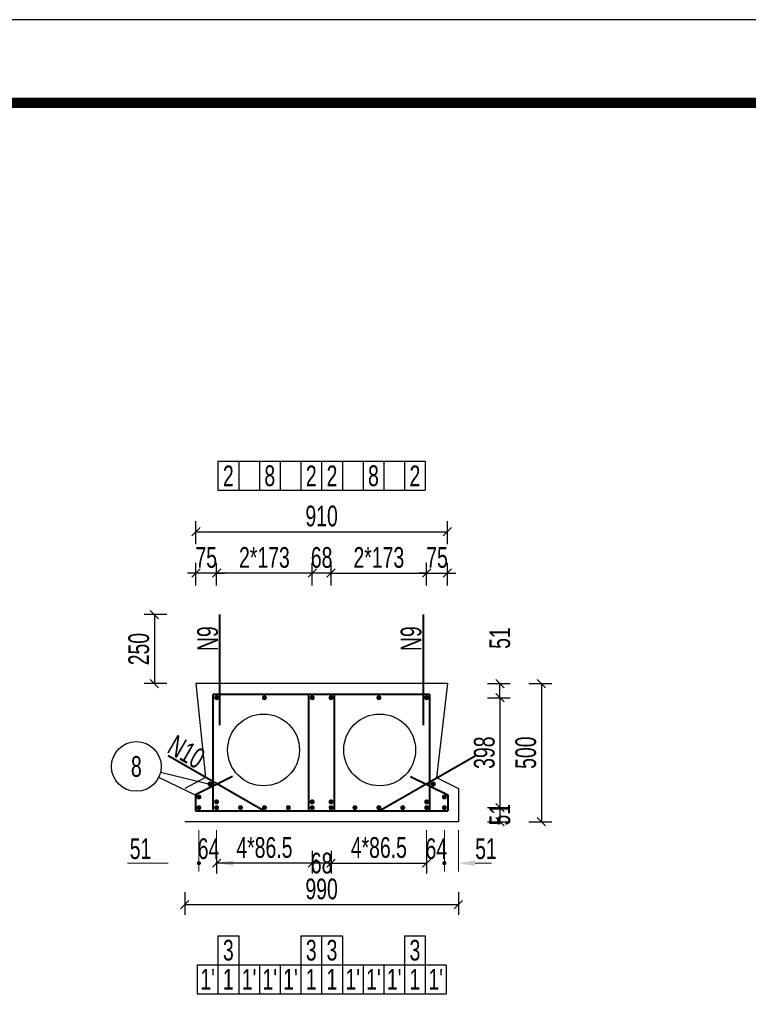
# Model space of a CAD drawing. Header units: millimetres. Extents: x -120871 to -111289, y -80062 to -71425.
# Tile 26 of 37: x -112936 to -112585, y -78531 to -78056. Entities that reach past the tile are written whole.
import ezdxf
from ezdxf.enums import TextEntityAlignment as Align

# ---------------------------------------------------------------- set-up
doc = ezdxf.new("R2010")
doc.units = ezdxf.units.MM
doc.header["$LTSCALE"] = 0.3
doc.header["$PDMODE"] = 99
doc.layers.get('0').update_dxf_attribs({"lineweight": 18})
for name, color, linetype, lineweight in [('BM1', 7, 'Continuous', 15), ('文字', 4, 'Continuous', 18), ('标注', 7, 'Continuous', 18), ('轮廓', 7, 'Continuous', 30), ('钢筋', 1, 'Continuous', 40)]:
    doc.layers.add(name, color=color, linetype=linetype, lineweight=lineweight)
doc.layers.add('LOCKUP', color=7, linetype='Continuous')
doc.layers.add('附属', color=7, linetype='Continuous')
doc.styles.add('hz-e', font='hztxt_e.shx', dxfattribs={"width": 0.7, "bigfont": 'hztxt.shx'})
doc.dimstyles.new('ISO-50', dxfattribs={"dimscale": 0.625, "dimtxt": 25, "dimasz": 10, "dimexe": 12.5, "dimexo": 6.25, "dimgap": 6.25, "dimtad": 1, "dimdec": 0, "dimdsep": 46, "dimtxsty": 'hz-e', "dimblk": 'OBLIQUE', "dimcen": 2.5, "dimadec": 0, "dimazin": 0, "dimtfac": 1, "dimtdec": 0, "dimtix": 1, "dimtmove": 2, "dimatfit": 3, "dimldrblk": 'OBLIQUE', "dimfxl": 15, "dimfxlon": 1, "dimarcsym": 0})

# ---------------------------------------------------------------- blocks, each defined once
blk = doc.blocks.new('_Oblique')
at = {"color": 0, "linetype": 'ByBlock', "lineweight": -2}
blk.add_line((-0.5, -0.5), (0.5, 0.5), dxfattribs=at)
blk = doc.blocks.new('*D136')
at = {"layer": 'Defpoints', "color": 0}
for p in [(-112739.72, -78322.64), (-112785.85, -78342.64), (-112739.72, -78342.64)]:
    blk.add_point(p, dxfattribs=at)
at = {"layer": '标注', "color": 0, "lineweight": -2}
for p, q in [((-112785.85, -78328.64), (-112785.85, -78317.64)), ((-112739.72, -78328.64), (-112739.72, -78317.64)), ((-112785.85, -78322.64), (-112739.72, -78322.64))]:
    blk.add_line(p, q, dxfattribs=at)
at = {"layer": '标注', "color": 0, "lineweight": -2, "xscale": 4, "yscale": 4, "zscale": 4, "rotation": 180}
blk.add_blockref('_Oblique', (-112785.85, -78322.64), dxfattribs=at)
at = {"layer": '标注', "color": 0, "lineweight": -2, "xscale": 4, "yscale": 4, "zscale": 4}
blk.add_blockref('_Oblique', (-112739.72, -78322.64), dxfattribs=at)
at = {"layer": '标注', "color": 0, "insert": (-112762.79, -78315.14), "char_height": 10, "attachment_point": 5, "style": 'hz-e'}
blk.add_mtext('2*173', dxfattribs=at)
blk = doc.blocks.new('*D137')
at = {"layer": 'Defpoints', "color": 0}
for p in [(-112841.05, -78322.64), (-112841.05, -78342.64), (-112794.92, -78342.64)]:
    blk.add_point(p, dxfattribs=at)
at = {"layer": '标注', "color": 0, "lineweight": -2}
for p, q in [((-112841.05, -78328.64), (-112841.05, -78317.64)), ((-112794.92, -78328.64), (-112794.92, -78317.64)), ((-112794.92, -78322.64), (-112841.05, -78322.64))]:
    blk.add_line(p, q, dxfattribs=at)
at = {"layer": '标注', "color": 0, "lineweight": -2, "xscale": 4, "yscale": 4, "zscale": 4, "rotation": 180}
blk.add_blockref('_Oblique', (-112841.05, -78322.64), dxfattribs=at)
at = {"layer": '标注', "color": 0, "lineweight": -2, "xscale": 4, "yscale": 4, "zscale": 4}
blk.add_blockref('_Oblique', (-112794.92, -78322.64), dxfattribs=at)
at = {"layer": '标注', "color": 0, "insert": (-112817.99, -78315.14), "char_height": 10, "attachment_point": 5, "style": 'hz-e'}
blk.add_mtext('2*173', dxfattribs=at)
blk = doc.blocks.new('*D138')
at = {"layer": 'Defpoints', "color": 0}
for p in [(-112794.92, -78322.64), (-112794.92, -78342.64), (-112785.85, -78342.64)]:
    blk.add_point(p, dxfattribs=at)
at = {"layer": '标注', "color": 0, "lineweight": -2}
for p, q in [((-112794.92, -78328.64), (-112794.92, -78317.64)), ((-112785.85, -78328.64), (-112785.85, -78317.64)), ((-112794.92, -78322.64), (-112798.92, -78322.64)), ((-112785.85, -78322.64), (-112794.92, -78322.64)), ((-112785.85, -78322.64), (-112781.85, -78322.64))]:
    blk.add_line(p, q, dxfattribs=at)
at = {"layer": '标注', "color": 0, "lineweight": -2, "xscale": 4, "yscale": 4, "zscale": 4}
blk.add_blockref('_Oblique', (-112794.92, -78322.64), dxfattribs=at)
at = {"layer": '标注', "color": 0, "lineweight": -2, "xscale": 4, "yscale": 4, "zscale": 4, "rotation": 180}
blk.add_blockref('_Oblique', (-112785.85, -78322.64), dxfattribs=at)
at = {"layer": '标注', "color": 0, "insert": (-112790.39, -78315.14), "char_height": 10, "attachment_point": 5, "style": 'hz-e'}
blk.add_mtext('68', dxfattribs=at)
blk = doc.blocks.new('*D139')
at = {"layer": 'Defpoints', "color": 0}
for p in [(-112729.72, -78322.64), (-112739.72, -78342.64), (-112729.72, -78342.64)]:
    blk.add_point(p, dxfattribs=at)
at = {"layer": '标注', "color": 0, "lineweight": -2}
for p, q in [((-112739.72, -78328.64), (-112739.72, -78317.64)), ((-112729.72, -78328.64), (-112729.72, -78317.64)), ((-112739.72, -78322.64), (-112743.72, -78322.64)), ((-112739.72, -78322.64), (-112729.72, -78322.64)), ((-112729.72, -78322.64), (-112725.72, -78322.64))]:
    blk.add_line(p, q, dxfattribs=at)
at = {"layer": '标注', "color": 0, "lineweight": -2, "xscale": 4, "yscale": 4, "zscale": 4}
blk.add_blockref('_Oblique', (-112739.72, -78322.64), dxfattribs=at)
at = {"layer": '标注', "color": 0, "lineweight": -2, "xscale": 4, "yscale": 4, "zscale": 4, "rotation": 180}
blk.add_blockref('_Oblique', (-112729.72, -78322.64), dxfattribs=at)
at = {"layer": '标注', "color": 0, "insert": (-112734.72, -78315.14), "char_height": 10, "attachment_point": 5, "style": 'hz-e'}
blk.add_mtext('75', dxfattribs=at)
blk = doc.blocks.new('*D140')
at = {"layer": 'Defpoints', "color": 0}
for p in [(-112785.85, -78442.64), (-112739.72, -78442.64), (-112739.72, -78462.64)]:
    blk.add_point(p, dxfattribs=at)
at = {"layer": '标注', "color": 0, "lineweight": -2}
for p, q in [((-112785.85, -78456.64), (-112785.85, -78467.64)), ((-112739.72, -78456.64), (-112739.72, -78467.64)), ((-112785.85, -78462.64), (-112739.72, -78462.64))]:
    blk.add_line(p, q, dxfattribs=at)
at = {"layer": '标注', "color": 0, "lineweight": -2, "xscale": 4, "yscale": 4, "zscale": 4, "rotation": 180}
blk.add_blockref('_Oblique', (-112785.85, -78462.64), dxfattribs=at)
at = {"layer": '标注', "color": 0, "lineweight": -2, "xscale": 4, "yscale": 4, "zscale": 4}
blk.add_blockref('_Oblique', (-112739.72, -78462.64), dxfattribs=at)
at = {"layer": '标注', "color": 0, "insert": (-112762.79, -78455.14), "char_height": 10, "attachment_point": 5, "style": 'hz-e'}
blk.add_mtext('4*86.5', dxfattribs=at)
blk = doc.blocks.new('*D141')
at = {"layer": 'Defpoints', "color": 0}
for p in [(-112794.92, -78442.64), (-112785.85, -78442.64), (-112794.92, -78462.64)]:
    blk.add_point(p, dxfattribs=at)
at = {"layer": '标注', "color": 0, "lineweight": -2}
for p, q in [((-112794.92, -78456.64), (-112794.92, -78467.64)), ((-112785.85, -78456.64), (-112785.85, -78467.64)), ((-112785.85, -78462.64), (-112794.92, -78462.64))]:
    blk.add_line(p, q, dxfattribs=at)
at = {"layer": '标注', "color": 0, "lineweight": -2, "xscale": 4, "yscale": 4, "zscale": 4, "rotation": 180}
blk.add_blockref('_Oblique', (-112794.92, -78462.64), dxfattribs=at)
at = {"layer": '标注', "color": 0, "lineweight": -2, "xscale": 4, "yscale": 4, "zscale": 4}
blk.add_blockref('_Oblique', (-112785.85, -78462.64), dxfattribs=at)
at = {"layer": '标注', "color": 0, "insert": (-112790.39, -78462.64), "char_height": 10, "attachment_point": 5, "style": 'hz-e'}
blk.add_mtext('68', dxfattribs=at)
blk = doc.blocks.new('*D142')
at = {"layer": 'Defpoints', "color": 0}
for p in [(-112841.05, -78442.64), (-112794.92, -78442.64), (-112841.05, -78462.64)]:
    blk.add_point(p, dxfattribs=at)
at = {"layer": '标注', "color": 0, "lineweight": -2}
for p, q in [((-112841.05, -78456.64), (-112841.05, -78467.64)), ((-112794.92, -78456.64), (-112794.92, -78467.64)), ((-112794.92, -78462.64), (-112841.05, -78462.64))]:
    blk.add_line(p, q, dxfattribs=at)
at = {"layer": '标注', "color": 0, "lineweight": -2, "xscale": 4, "yscale": 4, "zscale": 4, "rotation": 180}
blk.add_blockref('_Oblique', (-112841.05, -78462.64), dxfattribs=at)
at = {"layer": '标注', "color": 0, "lineweight": -2, "xscale": 4, "yscale": 4, "zscale": 4}
blk.add_blockref('_Oblique', (-112794.92, -78462.64), dxfattribs=at)
at = {"layer": '标注', "color": 0, "insert": (-112817.99, -78455.14), "char_height": 10, "attachment_point": 5, "style": 'hz-e'}
blk.add_mtext('4*86.5', dxfattribs=at)
blk = doc.blocks.new('*D143')
at = {"layer": 'Defpoints', "color": 0}
for p in [(-112851.05, -78322.64), (-112851.05, -78342.64), (-112841.05, -78342.64)]:
    blk.add_point(p, dxfattribs=at)
at = {"layer": '标注', "color": 0, "lineweight": -2}
for p, q in [((-112851.05, -78328.64), (-112851.05, -78317.64)), ((-112841.05, -78328.64), (-112841.05, -78317.64)), ((-112851.05, -78322.64), (-112855.05, -78322.64)), ((-112841.05, -78322.64), (-112851.05, -78322.64)), ((-112841.05, -78322.64), (-112837.05, -78322.64))]:
    blk.add_line(p, q, dxfattribs=at)
at = {"layer": '标注', "color": 0, "lineweight": -2, "xscale": 4, "yscale": 4, "zscale": 4}
blk.add_blockref('_Oblique', (-112851.05, -78322.64), dxfattribs=at)
at = {"layer": '标注', "color": 0, "lineweight": -2, "xscale": 4, "yscale": 4, "zscale": 4, "rotation": 180}
blk.add_blockref('_Oblique', (-112841.05, -78322.64), dxfattribs=at)
at = {"layer": '标注', "color": 0, "insert": (-112846.05, -78315.14), "char_height": 10, "attachment_point": 5, "style": 'hz-e'}
blk.add_mtext('75', dxfattribs=at)
blk = doc.blocks.new('*D154')
at = {"layer": 'Defpoints', "color": 0}
for p in [(-112724.39, -78375.97), (-112724.39, -78442.64), (-112684.39, -78442.64)]:
    blk.add_point(p, dxfattribs=at)
at = {"layer": '标注', "color": 0, "lineweight": -2}
for p, q in [((-112690.39, -78375.97), (-112679.39, -78375.97)), ((-112684.39, -78375.97), (-112684.39, -78442.64)), ((-112690.39, -78442.64), (-112679.39, -78442.64))]:
    blk.add_line(p, q, dxfattribs=at)
at = {"layer": '标注', "color": 0, "lineweight": -2, "xscale": 4, "yscale": 4, "zscale": 4}
for p, rotation in [((-112684.39, -78375.97), 90), ((-112684.39, -78442.64), 270)]:
    blk.add_blockref('_Oblique', p, dxfattribs=dict(at, rotation=rotation))
at = {"layer": '标注', "color": 0, "insert": (-112691.89, -78409.31), "char_height": 10, "attachment_point": 5, "rotation": 90, "style": 'hz-e'}
blk.add_mtext('500', dxfattribs=at)
blk = doc.blocks.new('*D155')
at = {"layer": 'Defpoints', "color": 0}
for p in [(-112851.05, -78342.64), (-112871.05, -78375.97), (-112851.05, -78375.97)]:
    blk.add_point(p, dxfattribs=at)
at = {"layer": '标注', "color": 0, "lineweight": -2}
for p, q in [((-112865.05, -78342.64), (-112876.05, -78342.64)), ((-112871.05, -78342.64), (-112871.05, -78375.97)), ((-112865.05, -78375.97), (-112876.05, -78375.97))]:
    blk.add_line(p, q, dxfattribs=at)
at = {"layer": '标注', "color": 0, "lineweight": -2, "xscale": 4, "yscale": 4, "zscale": 4}
for p, rotation in [((-112871.05, -78342.64), 90), ((-112871.05, -78375.97), 270)]:
    blk.add_blockref('_Oblique', p, dxfattribs=dict(at, rotation=rotation))
at = {"layer": '标注', "color": 0, "insert": (-112878.55, -78359.31), "char_height": 10, "attachment_point": 5, "rotation": 90, "style": 'hz-e'}
blk.add_mtext('250', dxfattribs=at)
blk = doc.blocks.new('*D156')
at = {"layer": 'Defpoints', "color": 0}
for p in [(-112724.39, -78382.77), (-112724.39, -78435.84), (-112704.39, -78435.84)]:
    blk.add_point(p, dxfattribs=at)
at = {"layer": '标注', "color": 0, "lineweight": -2}
for p, q in [((-112710.39, -78382.77), (-112699.39, -78382.77)), ((-112704.39, -78382.77), (-112704.39, -78435.84)), ((-112710.39, -78435.84), (-112699.39, -78435.84))]:
    blk.add_line(p, q, dxfattribs=at)
at = {"layer": '标注', "color": 0, "lineweight": -2, "xscale": 4, "yscale": 4, "zscale": 4}
for p, rotation in [((-112704.39, -78382.77), 90), ((-112704.39, -78435.84), 270)]:
    blk.add_blockref('_Oblique', p, dxfattribs=dict(at, rotation=rotation))
at = {"layer": '标注', "color": 0, "insert": (-112711.89, -78409.31), "char_height": 10, "attachment_point": 5, "rotation": 90, "style": 'hz-e'}
blk.add_mtext('398', dxfattribs=at)
blk = doc.blocks.new('*D157')
at = {"layer": 'Defpoints', "color": 0}
for p in [(-112724.39, -78375.97), (-112704.39, -78375.97), (-112724.39, -78382.77)]:
    blk.add_point(p, dxfattribs=at)
at = {"layer": '标注', "color": 0, "lineweight": -2}
for p, q in [((-112710.39, -78375.97), (-112699.39, -78375.97)), ((-112704.39, -78382.77), (-112704.39, -78375.97)), ((-112710.39, -78382.77), (-112699.39, -78382.77))]:
    blk.add_line(p, q, dxfattribs=at)
at = {"layer": '标注', "color": 0, "lineweight": -2, "xscale": 4, "yscale": 4, "zscale": 4}
for p, rotation in [((-112704.39, -78375.97), 90), ((-112704.39, -78382.77), 270)]:
    blk.add_blockref('_Oblique', p, dxfattribs=dict(at, rotation=rotation))
at = {"layer": '标注', "color": 0, "insert": (-112704.39, -78353.98), "char_height": 10, "attachment_point": 5, "rotation": 90, "style": 'hz-e'}
blk.add_mtext('51', dxfattribs=at)
blk = doc.blocks.new('*D158')
at = {"layer": 'Defpoints', "color": 0}
for p in [(-112856.39, -78442.64), (-112724.39, -78442.64), (-112724.39, -78482.64)]:
    blk.add_point(p, dxfattribs=at)
at = {"layer": '标注', "color": 0, "lineweight": -2}
for p, q in [((-112856.39, -78476.64), (-112856.39, -78487.64)), ((-112724.39, -78476.64), (-112724.39, -78487.64)), ((-112856.39, -78482.64), (-112724.39, -78482.64))]:
    blk.add_line(p, q, dxfattribs=at)
at = {"layer": '标注', "color": 0, "lineweight": -2, "xscale": 4, "yscale": 4, "zscale": 4, "rotation": 180}
blk.add_blockref('_Oblique', (-112856.39, -78482.64), dxfattribs=at)
at = {"layer": '标注', "color": 0, "lineweight": -2, "xscale": 4, "yscale": 4, "zscale": 4}
blk.add_blockref('_Oblique', (-112724.39, -78482.64), dxfattribs=at)
at = {"layer": '标注', "color": 0, "insert": (-112790.39, -78475.14), "char_height": 10, "attachment_point": 5, "style": 'hz-e'}
blk.add_mtext('990', dxfattribs=at)
blk = doc.blocks.new('*D159')
at = {"layer": 'Defpoints', "color": 0}
for p in [(-112729.72, -78302.64), (-112851.05, -78342.64), (-112729.72, -78342.64)]:
    blk.add_point(p, dxfattribs=at)
at = {"layer": '标注', "color": 0, "lineweight": -2}
for p, q in [((-112851.05, -78308.64), (-112851.05, -78297.64)), ((-112729.72, -78308.64), (-112729.72, -78297.64)), ((-112851.05, -78302.64), (-112729.72, -78302.64))]:
    blk.add_line(p, q, dxfattribs=at)
at = {"layer": '标注', "color": 0, "lineweight": -2, "xscale": 4, "yscale": 4, "zscale": 4, "rotation": 180}
blk.add_blockref('_Oblique', (-112851.05, -78302.64), dxfattribs=at)
at = {"layer": '标注', "color": 0, "lineweight": -2, "xscale": 4, "yscale": 4, "zscale": 4}
blk.add_blockref('_Oblique', (-112729.72, -78302.64), dxfattribs=at)
at = {"layer": '标注', "color": 0, "insert": (-112790.39, -78295.14), "char_height": 10, "attachment_point": 5, "style": 'hz-e'}
blk.add_mtext('910', dxfattribs=at)
blk = doc.blocks.new('*D176')
at = {"layer": 'Defpoints', "color": 0}
for p in [(-112724.39, -78435.84), (-112724.39, -78442.64), (-112704.39, -78442.64)]:
    blk.add_point(p, dxfattribs=at)
at = {"layer": '标注', "color": 0, "lineweight": -2}
for p, q in [((-112710.39, -78435.84), (-112699.39, -78435.84)), ((-112704.39, -78435.84), (-112704.39, -78442.64)), ((-112710.39, -78442.64), (-112699.39, -78442.64))]:
    blk.add_line(p, q, dxfattribs=at)
at = {"layer": '标注', "color": 0, "lineweight": -2, "xscale": 4, "yscale": 4, "zscale": 4}
for p, rotation in [((-112704.39, -78435.84), 90), ((-112704.39, -78442.64), 270)]:
    blk.add_blockref('_Oblique', p, dxfattribs=dict(at, rotation=rotation))
at = {"layer": '标注', "color": 0, "insert": (-112704.39, -78439.24), "char_height": 10, "attachment_point": 5, "rotation": 90, "style": 'hz-e'}
blk.add_mtext('51', dxfattribs=at)

msp = doc.modelspace()

# ---------------------------------------------------------------- linework, layer by layer
at = {"layer": 'BM1', "color": 0, "linetype": 'Continuous', "const_width": 4.999}
msp.add_lwpolyline([(-114198.27, -79530.676), (-114198.27, -78095.672), (-112185.775, -78095.672), (-112185.775, -79530.676)], close=True, dxfattribs=at)
at = {"layer": 'LOCKUP'}
msp.add_line((-112160.777, -78055.522), (-114282.192, -78055.522), dxfattribs=at)
at = {"layer": '标注', "ltscale": 0.5}
for p, q in [((-112849.587, -78446.64), (-112849.587, -78466.64)), ((-112849.587, -78446.64), (-112849.587, -78466.64)), ((-112841.053, -78446.64), (-112841.053, -78466.64)), ((-112739.72, -78446.64), (-112739.72, -78466.64)), ((-112731.187, -78446.64), (-112731.187, -78466.64)), ((-112731.187, -78446.64), (-112731.187, -78466.64)), ((-112724.387, -78446.64), (-112724.387, -78466.64)), ((-112864.387, -78462.64), (-112884.068, -78462.64)), ((-112841.587, -78462.64), (-112833.587, -78462.64)), ((-112833.053, -78462.64), (-112825.053, -78462.64)), ((-112716.387, -78462.64), (-112708.387, -78462.64))]:
    msp.add_line(p, q, dxfattribs=at)
at = {"layer": '标注', "const_width": 1}
for points in [[(-112850.087, -78462.64, 1), (-112849.087, -78462.64, 1)], [(-112730.687, -78462.64, -1), (-112731.687, -78462.64, -1)]]:
    msp.add_lwpolyline(points, format="xyb", close=True, dxfattribs=at)
at = {"layer": '标注'}
for points in [[(-112833.053, -78461.307), (-112833.053, -78463.974), (-112841.053, -78462.64)], [(-112716.387, -78461.307), (-112716.387, -78463.974), (-112724.387, -78462.64)]]:
    msp.add_solid(points, dxfattribs=at)
at = {"layer": '轮廓', "ltscale": 0.5}
for p, q in [((-112729.72, -78375.974), (-112851.053, -78375.974)), ((-112851.053, -78375.974), (-112846.387, -78421.307)), ((-112729.72, -78375.974), (-112735.053, -78421.307)), ((-112846.387, -78421.307), (-112856.387, -78426.64)), ((-112735.053, -78421.307), (-112724.387, -78426.64)), ((-112724.387, -78426.64), (-112724.387, -78442.64)), ((-112724.387, -78442.64), (-112856.387, -78442.64))]:
    msp.add_line(p, q, dxfattribs=at)
for centre in [(-112818.387, -78407.974), (-112762.387, -78407.974)]:
    msp.add_circle(centre, 17.333, dxfattribs=at)
at = {"layer": '钢筋', "ltscale": 0.5}
for p, q in [((-112839.453, -78395.974), (-112839.453, -78342.64)), ((-112741.32, -78395.974), (-112741.32, -78342.64)), ((-112842.653, -78437.44), (-112842.653, -78381.174)), ((-112738.187, -78381.174), (-112842.653, -78381.174)), ((-112796.52, -78437.44), (-112796.52, -78381.174)), ((-112784.253, -78437.44), (-112784.253, -78381.174)), ((-112738.12, -78437.44), (-112738.12, -78381.174)), ((-112818.212, -78437.44), (-112864.4, -78410.774)), ((-112762.561, -78437.44), (-112716.373, -78410.774)), ((-112833.298, -78420.761), (-112851.187, -78429.705)), ((-112747.475, -78420.761), (-112729.587, -78429.705)), ((-112851.187, -78429.705), (-112851.187, -78437.44)), ((-112729.587, -78429.705), (-112729.587, -78437.44)), ((-112851.187, -78437.44), (-112729.587, -78437.44))]:
    msp.add_line(p, q, dxfattribs=at)
at = {"layer": '钢筋', "const_width": 1.2}
for points in [[(-112840.453, -78382.774, 1), (-112841.653, -78382.774, 1)], [(-112818.587, -78382.774, -1), (-112817.387, -78382.774, -1)], [(-112795.52, -78382.774, -1), (-112794.32, -78382.774, -1)], [(-112785.253, -78382.774, 1), (-112786.453, -78382.774, 1)], [(-112762.187, -78382.774, 1), (-112763.387, -78382.774, 1)], [(-112740.32, -78382.774, -1), (-112739.12, -78382.774, -1)], [(-112844.853, -78424.449, 1), (-112843.653, -78424.449, 1)], [(-112735.92, -78424.449, -1), (-112737.12, -78424.449, -1)], [(-112850.187, -78430.694, 1), (-112848.987, -78430.694, 1)], [(-112841.653, -78433.04, 1), (-112840.453, -78433.04, 1)], [(-112795.52, -78433.04, 1), (-112794.32, -78433.04, 1)], [(-112785.253, -78433.04, -1), (-112786.453, -78433.04, -1)], [(-112739.12, -78433.04, -1), (-112740.32, -78433.04, -1)], [(-112730.587, -78430.694, -1), (-112731.787, -78430.694, -1)], [(-112850.187, -78435.84, 1), (-112848.987, -78435.84, 1)], [(-112841.653, -78435.84, 1), (-112840.453, -78435.84, 1)], [(-112830.12, -78435.84, 1), (-112828.92, -78435.84, 1)], [(-112818.587, -78435.84, 1), (-112817.387, -78435.84, 1)], [(-112807.053, -78435.84, 1), (-112805.853, -78435.84, 1)], [(-112795.52, -78435.84, 1), (-112794.32, -78435.84, 1)], [(-112785.253, -78435.84, -1), (-112786.453, -78435.84, -1)], [(-112773.72, -78435.84, -1), (-112774.92, -78435.84, -1)], [(-112762.187, -78435.84, -1), (-112763.387, -78435.84, -1)], [(-112750.653, -78435.84, -1), (-112751.853, -78435.84, -1)], [(-112739.12, -78435.84, -1), (-112740.32, -78435.84, -1)], [(-112730.587, -78435.84, -1), (-112731.787, -78435.84, -1)]]:
    msp.add_lwpolyline(points, format="xyb", close=True, dxfattribs=at)
at = {"layer": '附属', "ltscale": 0.5}
for p, q in [((-112840.387, -78268.64), (-112740.387, -78268.64)), ((-112840.387, -78268.64), (-112840.387, -78282.64)), ((-112830.387, -78268.64), (-112830.387, -78282.64)), ((-112820.387, -78268.64), (-112820.387, -78282.64)), ((-112810.387, -78268.64), (-112810.387, -78282.64)), ((-112800.387, -78268.64), (-112800.387, -78282.64)), ((-112790.387, -78268.64), (-112790.387, -78282.64)), ((-112780.387, -78268.64), (-112780.387, -78282.64)), ((-112770.387, -78268.64), (-112770.387, -78282.64)), ((-112760.387, -78268.64), (-112760.387, -78282.64)), ((-112750.387, -78268.64), (-112750.387, -78282.64)), ((-112740.387, -78268.64), (-112740.387, -78282.64)), ((-112840.387, -78282.64), (-112740.387, -78282.64)), ((-112868.095, -78418.746), (-112844.253, -78424.449)), ((-112849.587, -78430.694), (-112868.983, -78421.22)), ((-112840.387, -78497.64), (-112840.387, -78511.64)), ((-112840.387, -78497.64), (-112830.387, -78497.64)), ((-112830.387, -78497.64), (-112830.387, -78511.64)), ((-112800.387, -78497.64), (-112790.387, -78497.64)), ((-112800.387, -78497.64), (-112800.387, -78511.64)), ((-112790.387, -78497.64), (-112790.387, -78511.64)), ((-112790.387, -78497.64), (-112780.387, -78497.64)), ((-112780.387, -78497.64), (-112780.387, -78511.64)), ((-112750.387, -78497.64), (-112750.387, -78511.64)), ((-112750.387, -78497.64), (-112740.387, -78497.64)), ((-112740.387, -78497.64), (-112740.387, -78511.64)), ((-112850.387, -78511.64), (-112730.387, -78511.64)), ((-112850.387, -78511.64), (-112850.387, -78525.64)), ((-112850.387, -78511.64), (-112850.387, -78525.64)), ((-112840.387, -78511.64), (-112840.387, -78525.64)), ((-112830.387, -78511.64), (-112830.387, -78525.64)), ((-112820.387, -78511.64), (-112820.387, -78525.64)), ((-112810.387, -78511.64), (-112810.387, -78525.64)), ((-112800.387, -78511.64), (-112800.387, -78525.64)), ((-112790.387, -78511.64), (-112790.387, -78525.64)), ((-112780.387, -78511.64), (-112780.387, -78525.64)), ((-112770.387, -78511.64), (-112770.387, -78525.64)), ((-112760.387, -78511.64), (-112760.387, -78525.64)), ((-112750.387, -78511.64), (-112750.387, -78525.64)), ((-112740.387, -78511.64), (-112740.387, -78525.64)), ((-112730.387, -78511.64), (-112730.387, -78525.64)), ((-112850.387, -78525.64), (-112730.387, -78525.64))]:
    msp.add_line(p, q, dxfattribs=at)
msp.add_circle((-112879.766, -78415.954), 12, dxfattribs=at)

# ---------------------------------------------------------------- texts
at = {"layer": '文字', "style": 'hz-e', "width": 0.7}
for s, p in [('2', (-112835.387, -78275.64)), ('8', (-112815.387, -78275.64)), ('2', (-112795.387, -78275.64)), ('2', (-112785.387, -78275.64)), ('8', (-112765.387, -78275.64)), ('2', (-112745.387, -78275.64)), ('8', (-112879.766, -78415.954)), ('3', (-112835.387, -78504.64)), ('3', (-112795.387, -78504.64)), ('3', (-112785.387, -78504.64)), ('3', (-112745.387, -78504.64)), ("1'", (-112845.387, -78518.64)), ('1', (-112835.387, -78518.64)), ("1'", (-112825.387, -78518.64)), ("1'", (-112815.387, -78518.64)), ("1'", (-112805.387, -78518.64)), ('1', (-112795.387, -78518.64)), ('1', (-112785.387, -78518.64)), ("1'", (-112775.387, -78518.64)), ("1'", (-112765.387, -78518.64)), ("1'", (-112755.387, -78518.64)), ('1', (-112745.387, -78518.64)), ("1'", (-112735.387, -78518.64))]:
    msp.add_text(s, height=10, dxfattribs=at).set_placement(p, align=Align.MIDDLE)
for s, rotation, p in [('N9', 90, (-112840.41, -78360.26)), ('N9', 90, (-112742.277, -78360.26)), ('N10', 330, (-112865.517, -78408.892))]:
    msp.add_text(s, height=10, rotation=rotation, dxfattribs=at).set_placement(p)
at = {"layer": '标注', "style": 'hz-e', "width": 0.7}
for s, p in [('51', (-112882.938, -78460.64)), ('64', (-112850.144, -78460.64)), ('64', (-112740.278, -78460.64)), ('51', (-112716.324, -78460.64))]:
    msp.add_text(s, height=10, dxfattribs=at).set_placement(p)

# ---------------------------------------------------------------- dimensions: what is measured, and where the dimension line sits
at = {"layer": '标注'}
for p1, p2, distance, picture, middle in [((-112851.053, -78342.64), (-112729.72, -78342.64), 40, '*D159', (-112790.387, -78295.14)), ((-112841.053, -78342.64), (-112851.053, -78342.64), -20, '*D143', (-112846.053, -78315.14)), ((-112785.853, -78342.64), (-112794.92, -78342.64), -20, '*D138', (-112790.387, -78315.14)), ((-112739.72, -78342.64), (-112729.72, -78342.64), 20, '*D139', (-112734.72, -78315.14)), ((-112851.053, -78342.64), (-112851.053, -78375.974), -20, '*D155', (-112878.553, -78359.307)), ((-112724.387, -78375.974), (-112724.387, -78442.64), 40, '*D154', (-112691.887, -78409.307)), ((-112724.387, -78382.774), (-112724.387, -78435.84), 20, '*D156', (-112711.887, -78409.307)), ((-112856.387, -78442.64), (-112724.387, -78442.64), -40, '*D158', (-112790.387, -78475.14))]:
    dim = msp.add_aligned_dim(p1=p1, p2=p2, distance=distance, dimstyle='ISO-50', override={"dimscale": 0.4, "dimlfac": 7.5}, dxfattribs=at)
    dim.commit()
    dim.dimension.update_dxf_attribs({"geometry": picture, "text_midpoint": middle})
for p1, p2, distance, text, picture, middle in [((-112794.92, -78342.64), (-112841.053, -78342.64), -20, '2*173', '*D137', (-112817.987, -78315.14)), ((-112785.853, -78342.64), (-112739.72, -78342.64), 20, '2*173', '*D136', (-112762.787, -78315.14)), ((-112794.92, -78442.64), (-112841.053, -78442.64), 20, '4*86.5', '*D142', (-112817.987, -78455.14)), ((-112785.853, -78442.64), (-112739.72, -78442.64), -20, '4*86.5', '*D140', (-112762.787, -78455.14))]:
    dim = msp.add_aligned_dim(p1=p1, p2=p2, distance=distance, text=text, dimstyle='ISO-50', override={"dimscale": 0.4, "dimlfac": 7.5}, dxfattribs=at)
    dim.commit()
    dim.dimension.update_dxf_attribs({"geometry": picture, "text_midpoint": middle})
for base, p1, p2, angle, picture, middle in [((-112704.387, -78375.974), (-112724.387, -78382.774), (-112724.387, -78375.974), 90, '*D157', (-112704.387, -78353.983)), ((-112704.387, -78442.64), (-112724.387, -78435.84), (-112724.387, -78442.64), 270, '*D176', (-112704.387, -78439.24)), ((-112794.92, -78462.64), (-112785.853, -78442.64), (-112794.92, -78442.64), 180, '*D141', (-112790.387, -78462.64))]:
    dim = msp.add_linear_dim(base=base, p1=p1, p2=p2, angle=angle, dimstyle='ISO-50', override={"dimscale": 0.4, "dimlfac": 7.5}, dxfattribs=at)
    dim.commit()
    dim.dimension.update_dxf_attribs({"geometry": picture, "text_midpoint": middle, "dimtype": 161})

doc.saveas('drawing.dxf')
